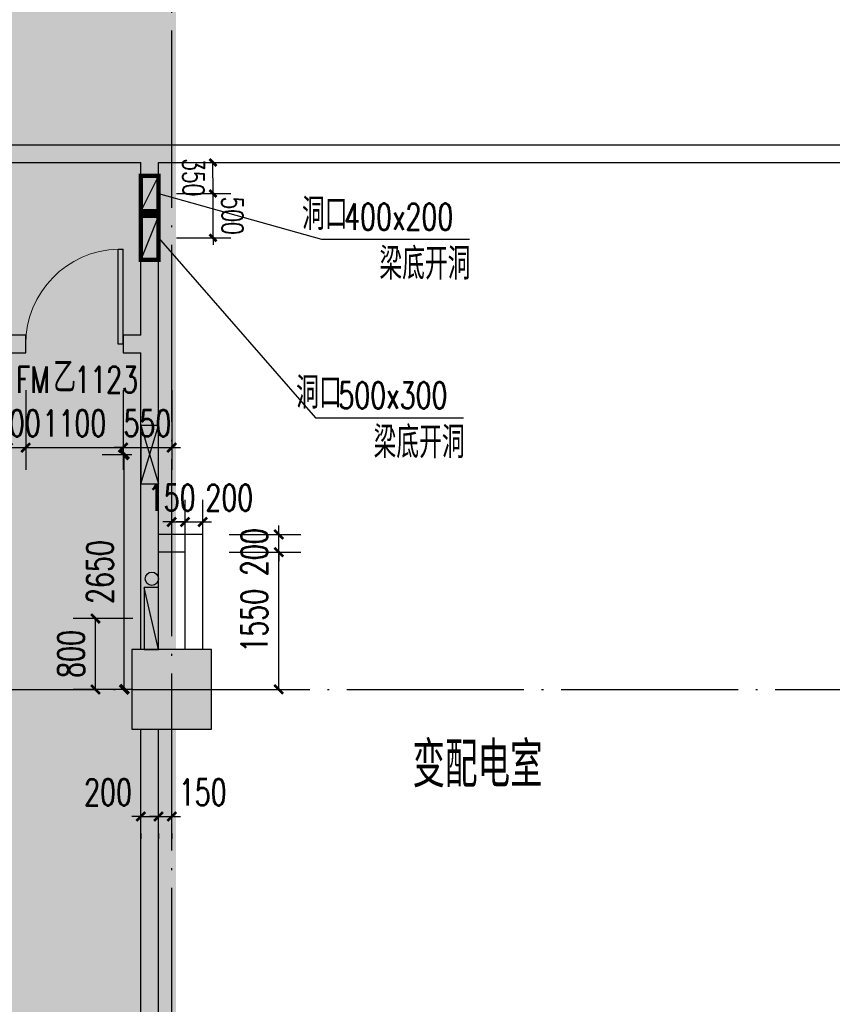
# Model space of a CAD drawing. Extents: x 797781 to 1255204, y 21234 to 1024248.
# Tile 159 of 256: x 961990 to 971173, y 184323 to 195443. Entities that reach past the tile are written whole.
import ezdxf

# ---------------------------------------------------------------- set-up
doc = ezdxf.new("R2010")
doc.units = 0
doc.header["$LTSCALE"] = 1000
doc.header["$MEASUREMENT"] = 0
doc.linetypes.add('230303生产综合楼-平面图_t8$0$DOTE', pattern=[2.42, 2, -0.2, 0.02, -0.2])
doc.linetypes.add('230303生产综合楼-平面图_t8$0$建筑底图$0$DASH', pattern=[0.35, 0.25, -0.1])
for name, color, linetype in [('00泄压阀', 2, 'Continuous'), ('230303生产综合楼-平面图_t8$0$COLUMN', 40, 'Continuous'), ('230303生产综合楼-平面图_t8$0$DOOR_FIRE', 4, 'Continuous'), ('230303生产综合楼-平面图_t8$0$DOOR_FIRE_TEXT', 7, 'Continuous'), ('230303生产综合楼-平面图_t8$0$DOTE', 1, '230303生产综合楼-平面图_t8$0$DOTE'), ('230303生产综合楼-平面图_t8$0$PUB_DIM', 3, 'Continuous'), ('230303生产综合楼-平面图_t8$0$PUB_TEXT', 7, 'Continuous'), ('230303生产综合楼-平面图_t8$0$WALL', 40, 'Continuous'), ('A泄压阀', 2, 'Continuous'), ('DIM_LEAD', 3, 'Continuous'), ('EQUIP_消火栓', 7, 'Continuous'), ('PUB_DIM', 3, 'Continuous'), ('PUB_HATCH', 8, 'Continuous'), ('PUB_TEXT', 7, 'Continuous'), ('VPIPE-消防', 1, 'Continuous'), ('电气洞口', 6, 'Continuous')]:
    doc.layers.add(name, color=color, linetype=linetype)
doc.styles.add('230303生产综合楼-平面图_t8$0$_TCH_DIM', font='SIMPLEX', dxfattribs={"bigfont": 'GBCBIG'})
doc.styles.add('230303生产综合楼-平面图_T8$0$_TCH_DIM_T3', font='SIMPLEX', dxfattribs={"width": 0.705882, "bigfont": 'GBCBIG'})
doc.styles.add('230303生产综合楼-平面图_t8$0$_TCH_WINDOW', font='SIMPLEX', dxfattribs={"height": 3.5, "bigfont": 'GBCBIG'})
doc.styles.add('_TCH_DIM', font='SIMPLEX', dxfattribs={"bigfont": 'GBCBIG'})
doc.styles.add('_TCH_DIM_T3', font='SIMPLEX', dxfattribs={"width": 0.705882, "bigfont": 'GBCBIG'})
doc.dimstyles.new('230303生产综合楼-平面图_T8$0$_TCH_ARCH&&100', dxfattribs={"dimtxt": 297.5, "dimasz": 100, "dimexe": 250, "dimexo": 300, "dimgap": 126.25, "dimtad": 1, "dimdec": 0, "dimzin": 0, "dimdsep": 46, "dimtxsty": '230303生产综合楼-平面图_T8$0$_TCH_DIM_T3', "dimblk": '230303生产综合楼-平面图_t8$0$_ArchTick', "dimcen": 0.09, "dimclrt": 7, "dimazin": 2, "dimtfac": 1, "dimtdec": 0, "dimtix": 1, "dimtmove": 2, "dimatfit": 3, "dimfxl": 1, "dimtolj": 1, "dimtzin": 0, "dimarcsym": 0})
doc.dimstyles.new('_TCH_ARCH&&100', dxfattribs={"dimtxt": 297.5, "dimasz": 100, "dimexe": 250, "dimexo": 300, "dimgap": 126.25, "dimtad": 1, "dimdec": 0, "dimzin": 0, "dimdsep": 46, "dimtxsty": '_TCH_DIM_T3', "dimblk": 'ARCHTICK', "dimcen": 0.09, "dimclrt": 7, "dimazin": 2, "dimtfac": 1, "dimtdec": 0, "dimtix": 1, "dimtmove": 2, "dimatfit": 3, "dimfxl": 1, "dimtolj": 1, "dimtzin": 0, "dimarcsym": 0})
doc.dimstyles.new('_TCH_ARCH&&80', dxfattribs={"dimtxt": 238, "dimasz": 80, "dimexe": 200, "dimexo": 240, "dimgap": 101, "dimtad": 1, "dimdec": 0, "dimzin": 0, "dimdsep": 46, "dimtxsty": '_TCH_DIM_T3', "dimblk": 'ARCHTICK', "dimcen": 0.09, "dimclrt": 7, "dimazin": 2, "dimtfac": 1, "dimtdec": 0, "dimtix": 1, "dimtmove": 2, "dimatfit": 3, "dimfxl": 1, "dimtolj": 1, "dimtzin": 0, "dimarcsym": 0})

# ---------------------------------------------------------------- blocks, each defined once
blk = doc.blocks.new('_ArchTick')
at = {"color": 0, "linetype": 'ByBlock', "const_width": 0.4}
blk.add_lwpolyline([(-0.5, -0.5), (0.5, 0.5)], dxfattribs=at)
blk = doc.blocks.new('*D6755')
at = {"layer": 'Defpoints', "color": 0, "transparency": 16777216}
for p in [(1134638, 284471), (1135290, 284472), (1134638, 284122)]:
    blk.add_point(p, dxfattribs=at)
at = {"layer": 'PUB_DIM', "color": 0, "lineweight": -2, "transparency": 16777216}
for p, q in [((1134878, 284472), (1135490, 284472)), ((1135291, 284122), (1135290, 284472)), ((1134878, 284122), (1135491, 284122))]:
    blk.add_line(p, q, dxfattribs=at)
at = {"layer": 'PUB_DIM', "color": 0, "lineweight": -2, "transparency": 16777216, "xscale": 80, "yscale": 80, "zscale": 80}
for p, rotation in [((1135290, 284472), 90.00355819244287), ((1135291, 284122), 270.0035581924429)]:
    blk.add_blockref('_ArchTick', p, dxfattribs=dict(at, rotation=rotation))
at = {"layer": 'PUB_DIM', "color": 7, "transparency": 16777216, "insert": (1135070, 284305), "char_height": 238, "attachment_point": 5, "rotation": 270.0036, "style": '_TCH_DIM_T3'}
blk.add_mtext('\\A1;350', dxfattribs=at)
blk = doc.blocks.new('*D6756')
at = {"layer": 'Defpoints', "color": 0, "transparency": 16777216}
for p in [(1134638, 284122), (1135291, 284122), (1134638, 283622)]:
    blk.add_point(p, dxfattribs=at)
at = {"layer": 'PUB_DIM', "color": 0, "lineweight": -2, "transparency": 16777216}
for p, q in [((1134878, 284122), (1135491, 284122)), ((1135291, 284122), (1135291, 284202)), ((1135291, 283622), (1135291, 284122)), ((1134878, 283622), (1135491, 283622)), ((1135291, 283622), (1135291, 283542))]:
    blk.add_line(p, q, dxfattribs=at)
at = {"layer": 'PUB_DIM', "color": 0, "lineweight": -2, "transparency": 16777216, "xscale": 80, "yscale": 80, "zscale": 80}
for p, rotation in [((1135291, 284122), 270.0035581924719), ((1135291, 283622), 90.00355819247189)]:
    blk.add_blockref('_ArchTick', p, dxfattribs=dict(at, rotation=rotation))
at = {"layer": 'PUB_DIM', "color": 7, "transparency": 16777216, "insert": (1135511, 283872), "char_height": 238, "attachment_point": 5, "rotation": 270.0036, "style": '_TCH_DIM_T3'}
blk.add_mtext('\\A1;500', dxfattribs=at)
blk = doc.blocks.new('A$C364970EA')
at = {"layer": '00泄压阀', "color": 2}
for p, q in [((-659.5, 0), (0, 200)), ((0, 0), (-659.5, 200))]:
    blk.add_line(p, q, dxfattribs=at)
blk.add_lwpolyline([(-659.5, 0), (0, 0), (0, 200), (-659.5, 200)], close=True, dxfattribs=at)
blk = doc.blocks.new('泄压阀')
at = {"layer": 'A泄压阀', "color": 2, "rotation": 180}
blk.add_blockref('A$C364970EA', (-320, 100), dxfattribs=at)
blk = doc.blocks.new('*D6565')
at = {"layer": 'Defpoints', "color": 0, "transparency": 16777216}
for p in [(1140377, 192421), (1140764, 192421), (1140764, 189771)]:
    blk.add_point(p, dxfattribs=at)
at = {"layer": 'PUB_DIM', "color": 0, "lineweight": -2, "transparency": 16777216}
for p, q in [((1140464, 192421), (1140127, 192421)), ((1140377, 189771), (1140377, 192421)), ((1140464, 189771), (1140127, 189771))]:
    blk.add_line(p, q, dxfattribs=at)
at = {"layer": 'PUB_DIM', "color": 0, "lineweight": -2, "transparency": 16777216, "xscale": 100, "yscale": 100, "zscale": 100}
for p, rotation in [((1140377, 192421), 90), ((1140377, 189771), 270)]:
    blk.add_blockref('_ArchTick', p, dxfattribs=dict(at, rotation=rotation))
at = {"layer": 'PUB_DIM', "color": 7, "transparency": 16777216, "insert": (1140102, 191096), "char_height": 297.5, "attachment_point": 5, "rotation": 90, "style": '_TCH_DIM_T3'}
blk.add_mtext('\\A1;2650', dxfattribs=at)
blk = doc.blocks.new('230303生产综合楼-平面图_t8$0$_ArchTick')
at = {"color": 0, "linetype": 'ByBlock', "const_width": 0.3}
blk.add_lwpolyline([(-0.5, -0.5), (0.5, 0.5)], dxfattribs=at)
blk = doc.blocks.new('*D6290')
at = {"layer": '230303生产综合楼-平面图_t8$0$PUB_DIM', "color": 0, "lineweight": -2, "transparency": 16777216}
for p, q in [((1184350, -23511), (1183676, -23511)), ((1183926, -24311), (1183926, -23511)), ((1184350, -24311), (1183676, -24311))]:
    blk.add_line(p, q, dxfattribs=at)
at = {"layer": 'Defpoints', "color": 0, "transparency": 16777216}
for p in [(1183926, -23511), (1184650, -23511), (1184650, -24311)]:
    blk.add_point(p, dxfattribs=at)
at = {"layer": '230303生产综合楼-平面图_t8$0$PUB_DIM', "color": 0, "lineweight": -2, "transparency": 16777216, "xscale": 100, "yscale": 100, "zscale": 100}
for p, rotation in [((1183926, -23511), 90), ((1183926, -24311), 270)]:
    blk.add_blockref('230303生产综合楼-平面图_t8$0$_ArchTick', p, dxfattribs=dict(at, rotation=rotation))
at = {"layer": '230303生产综合楼-平面图_t8$0$PUB_DIM', "color": 7, "transparency": 16777216, "insert": (1183651, -23911), "char_height": 297.5, "attachment_point": 5, "rotation": 90, "style": '230303生产综合楼-平面图_T8$0$_TCH_DIM_T3'}
blk.add_mtext('\\A1;800', dxfattribs=at)
blk = doc.blocks.new('$TwtSys$00000434')
for p, q in [((-0.5, 0.5), (-0.5, -0.5)), ((-0.5, -0.5), (0.5, 0.5)), ((0.5, 0.5), (-0.5, 0.5)), ((0.5, -0.5), (0.5, 0.5)), ((-0.5, -0.5), (0.5, -0.5))]:
    blk.add_line(p, q)
blk.add_solid([(0.5, -0.5), (0.5, 0.5), (-0.5, -0.5)])
blk = doc.blocks.new('*D1161')
at = {"layer": '230303生产综合楼-平面图_t8$0$PUB_DIM', "color": 0, "lineweight": -2, "transparency": 16777216}
for p, q in [((963708, 189367), (963708, 190020)), ((963858, 189367), (963858, 190020)), ((963708, 189770), (963608, 189770)), ((963708, 189770), (963858, 189770)), ((963858, 189770), (963958, 189770))]:
    blk.add_line(p, q, dxfattribs=at)
at = {"layer": 'Defpoints', "color": 0, "transparency": 16777216}
for p in [(963858, 189770), (963708, 189067), (963858, 189067)]:
    blk.add_point(p, dxfattribs=at)
at = {"layer": '230303生产综合楼-平面图_t8$0$PUB_DIM', "color": 0, "lineweight": -2, "transparency": 16777216, "xscale": 100, "yscale": 100, "zscale": 100}
blk.add_blockref('230303生产综合楼-平面图_t8$0$_ArchTick', (963708, 189770), dxfattribs=at)
at = {"layer": '230303生产综合楼-平面图_t8$0$PUB_DIM', "color": 0, "lineweight": -2, "transparency": 16777216, "xscale": 100, "yscale": 100, "zscale": 100, "rotation": 180}
blk.add_blockref('230303生产综合楼-平面图_t8$0$_ArchTick', (963858, 189770), dxfattribs=at)
at = {"layer": '230303生产综合楼-平面图_t8$0$PUB_DIM', "color": 7, "transparency": 16777216, "insert": (963708, 190045), "char_height": 297.5, "attachment_point": 5, "style": '230303生产综合楼-平面图_T8$0$_TCH_DIM_T3'}
blk.add_mtext('\\A1;150', dxfattribs=at)
blk = doc.blocks.new('*D1162')
at = {"layer": '230303生产综合楼-平面图_t8$0$PUB_DIM', "color": 0, "lineweight": -2, "transparency": 16777216}
for p, q in [((963858, 189367), (963858, 190020)), ((964058, 189367), (964058, 190020)), ((963858, 189770), (963758, 189770)), ((963858, 189770), (964058, 189770)), ((964058, 189770), (964158, 189770))]:
    blk.add_line(p, q, dxfattribs=at)
at = {"layer": 'Defpoints', "color": 0, "transparency": 16777216}
for p in [(964058, 189770), (963858, 189067), (964058, 189067)]:
    blk.add_point(p, dxfattribs=at)
at = {"layer": '230303生产综合楼-平面图_t8$0$PUB_DIM', "color": 0, "lineweight": -2, "transparency": 16777216, "xscale": 100, "yscale": 100, "zscale": 100}
blk.add_blockref('230303生产综合楼-平面图_t8$0$_ArchTick', (963858, 189770), dxfattribs=at)
at = {"layer": '230303生产综合楼-平面图_t8$0$PUB_DIM', "color": 0, "lineweight": -2, "transparency": 16777216, "xscale": 100, "yscale": 100, "zscale": 100, "rotation": 180}
blk.add_blockref('230303生产综合楼-平面图_t8$0$_ArchTick', (964058, 189770), dxfattribs=at)
at = {"layer": '230303生产综合楼-平面图_t8$0$PUB_DIM', "color": 7, "transparency": 16777216, "insert": (964358, 190045), "char_height": 297.5, "attachment_point": 5, "style": '230303生产综合楼-平面图_T8$0$_TCH_DIM_T3'}
blk.add_mtext('\\A1;200', dxfattribs=at)
blk = doc.blocks.new('*D1163')
at = {"layer": '230303生产综合楼-平面图_t8$0$PUB_DIM', "color": 0, "lineweight": -2, "transparency": 16777216}
for p, q in [((964917, 189629), (964917, 189729)), ((964358, 189629), (965167, 189629)), ((964917, 189429), (964917, 189629)), ((964358, 189429), (965167, 189429)), ((964917, 189429), (964917, 189329))]:
    blk.add_line(p, q, dxfattribs=at)
at = {"layer": 'Defpoints', "color": 0, "transparency": 16777216}
for p in [(964058, 189629), (964917, 189629), (964058, 189429)]:
    blk.add_point(p, dxfattribs=at)
at = {"layer": '230303生产综合楼-平面图_t8$0$PUB_DIM', "color": 0, "lineweight": -2, "transparency": 16777216, "xscale": 100, "yscale": 100, "zscale": 100}
for p, rotation in [((964917, 189629), 270), ((964917, 189429), 90)]:
    blk.add_blockref('230303生产综合楼-平面图_t8$0$_ArchTick', p, dxfattribs=dict(at, rotation=rotation))
at = {"layer": '230303生产综合楼-平面图_t8$0$PUB_DIM', "color": 7, "transparency": 16777216, "insert": (964642, 189429), "char_height": 297.5, "attachment_point": 5, "rotation": 90, "style": '230303生产综合楼-平面图_T8$0$_TCH_DIM_T3'}
blk.add_mtext('\\A1;200', dxfattribs=at)
blk = doc.blocks.new('*D1164')
at = {"layer": '230303生产综合楼-平面图_t8$0$PUB_DIM', "color": 0, "lineweight": -2, "transparency": 16777216}
for p, q in [((964358, 189429), (965167, 189429)), ((964917, 187879), (964917, 189429)), ((964358, 187879), (965167, 187879))]:
    blk.add_line(p, q, dxfattribs=at)
at = {"layer": 'Defpoints', "color": 0, "transparency": 16777216}
for p in [(964058, 189429), (964917, 189429), (964058, 187879)]:
    blk.add_point(p, dxfattribs=at)
at = {"layer": '230303生产综合楼-平面图_t8$0$PUB_DIM', "color": 0, "lineweight": -2, "transparency": 16777216, "xscale": 100, "yscale": 100, "zscale": 100}
for p, rotation in [((964917, 189429), 90), ((964917, 187879), 270)]:
    blk.add_blockref('230303生产综合楼-平面图_t8$0$_ArchTick', p, dxfattribs=dict(at, rotation=rotation))
at = {"layer": '230303生产综合楼-平面图_t8$0$PUB_DIM', "color": 7, "transparency": 16777216, "insert": (964642, 188654), "char_height": 297.5, "attachment_point": 5, "rotation": 90, "style": '230303生产综合楼-平面图_T8$0$_TCH_DIM_T3'}
blk.add_mtext('\\A1;1550', dxfattribs=at)
blk = doc.blocks.new('*D1243')
at = {"layer": '230303生产综合楼-平面图_t8$0$PUB_DIM', "color": 0, "lineweight": -2, "transparency": 16777216}
for p, q in [((963558, 186443), (963458, 186443)), ((963558, 186443), (963708, 186443)), ((963708, 186443), (963808, 186443)), ((963558, 186253), (963558, 186193)), ((963708, 186253), (963708, 186193))]:
    blk.add_line(p, q, dxfattribs=at)
at = {"layer": 'Defpoints', "color": 0, "transparency": 16777216}
for p in [(963558, 186553), (963708, 186553), (963708, 186443)]:
    blk.add_point(p, dxfattribs=at)
at = {"layer": '230303生产综合楼-平面图_t8$0$PUB_DIM', "color": 0, "lineweight": -2, "transparency": 16777216, "xscale": 100, "yscale": 100, "zscale": 100}
blk.add_blockref('230303生产综合楼-平面图_t8$0$_ArchTick', (963558, 186443), dxfattribs=at)
at = {"layer": '230303生产综合楼-平面图_t8$0$PUB_DIM', "color": 0, "lineweight": -2, "transparency": 16777216, "xscale": 100, "yscale": 100, "zscale": 100, "rotation": 180}
blk.add_blockref('230303生产综合楼-平面图_t8$0$_ArchTick', (963708, 186443), dxfattribs=at)
at = {"layer": '230303生产综合楼-平面图_t8$0$PUB_DIM', "color": 7, "transparency": 16777216, "insert": (964058, 186718), "char_height": 297.5, "attachment_point": 5, "style": '230303生产综合楼-平面图_T8$0$_TCH_DIM_T3'}
blk.add_mtext('\\A1;150', dxfattribs=at)
blk = doc.blocks.new('*D1244')
at = {"layer": '230303生产综合楼-平面图_t8$0$PUB_DIM', "color": 0, "lineweight": -2, "transparency": 16777216}
for p, q in [((963358, 186443), (963258, 186443)), ((963358, 186443), (963558, 186443)), ((963558, 186443), (963658, 186443)), ((963358, 186253), (963358, 186193)), ((963558, 186253), (963558, 186193))]:
    blk.add_line(p, q, dxfattribs=at)
at = {"layer": 'Defpoints', "color": 0, "transparency": 16777216}
for p in [(963358, 186553), (963558, 186553), (963558, 186443)]:
    blk.add_point(p, dxfattribs=at)
at = {"layer": '230303生产综合楼-平面图_t8$0$PUB_DIM', "color": 0, "lineweight": -2, "transparency": 16777216, "xscale": 100, "yscale": 100, "zscale": 100}
blk.add_blockref('230303生产综合楼-平面图_t8$0$_ArchTick', (963358, 186443), dxfattribs=at)
at = {"layer": '230303生产综合楼-平面图_t8$0$PUB_DIM', "color": 0, "lineweight": -2, "transparency": 16777216, "xscale": 100, "yscale": 100, "zscale": 100, "rotation": 180}
blk.add_blockref('230303生产综合楼-平面图_t8$0$_ArchTick', (963558, 186443), dxfattribs=at)
at = {"layer": '230303生产综合楼-平面图_t8$0$PUB_DIM', "color": 7, "transparency": 16777216, "insert": (962988, 186718), "char_height": 297.5, "attachment_point": 5, "style": '230303生产综合楼-平面图_T8$0$_TCH_DIM_T3'}
blk.add_mtext('\\A1;200', dxfattribs=at)
blk = doc.blocks.new('*D1248')
at = {"layer": '230303生产综合楼-平面图_t8$0$PUB_DIM', "color": 0, "lineweight": -2, "transparency": 16777216}
for p, q in [((961858, 191258), (961858, 190360)), ((962058, 191258), (962058, 190360)), ((961858, 190610), (961758, 190610)), ((961858, 190610), (962058, 190610)), ((962058, 190610), (962158, 190610))]:
    blk.add_line(p, q, dxfattribs=at)
at = {"layer": 'Defpoints', "color": 0, "transparency": 16777216}
for p in [(961858, 191558), (962058, 191558), (962058, 190610)]:
    blk.add_point(p, dxfattribs=at)
at = {"layer": '230303生产综合楼-平面图_t8$0$PUB_DIM', "color": 0, "lineweight": -2, "transparency": 16777216, "xscale": 100, "yscale": 100, "zscale": 100}
blk.add_blockref('230303生产综合楼-平面图_t8$0$_ArchTick', (961858, 190610), dxfattribs=at)
at = {"layer": '230303生产综合楼-平面图_t8$0$PUB_DIM', "color": 0, "lineweight": -2, "transparency": 16777216, "xscale": 100, "yscale": 100, "zscale": 100, "rotation": 180}
blk.add_blockref('230303生产综合楼-平面图_t8$0$_ArchTick', (962058, 190610), dxfattribs=at)
at = {"layer": '230303生产综合楼-平面图_t8$0$PUB_DIM', "color": 7, "transparency": 16777216, "insert": (961958, 190885), "char_height": 297.5, "attachment_point": 5, "style": '230303生产综合楼-平面图_T8$0$_TCH_DIM_T3'}
blk.add_mtext('\\A1;200', dxfattribs=at)
blk = doc.blocks.new('*D1249')
at = {"layer": '230303生产综合楼-平面图_t8$0$PUB_DIM', "color": 0, "lineweight": -2, "transparency": 16777216}
for p, q in [((962058, 191258), (962058, 190360)), ((963158, 191258), (963158, 190360)), ((962058, 190610), (963158, 190610))]:
    blk.add_line(p, q, dxfattribs=at)
at = {"layer": 'Defpoints', "color": 0, "transparency": 16777216}
for p in [(962058, 191558), (963158, 191558), (963158, 190610)]:
    blk.add_point(p, dxfattribs=at)
at = {"layer": '230303生产综合楼-平面图_t8$0$PUB_DIM', "color": 0, "lineweight": -2, "transparency": 16777216, "xscale": 100, "yscale": 100, "zscale": 100, "rotation": 180}
blk.add_blockref('230303生产综合楼-平面图_t8$0$_ArchTick', (962058, 190610), dxfattribs=at)
at = {"layer": '230303生产综合楼-平面图_t8$0$PUB_DIM', "color": 0, "lineweight": -2, "transparency": 16777216, "xscale": 100, "yscale": 100, "zscale": 100}
blk.add_blockref('230303生产综合楼-平面图_t8$0$_ArchTick', (963158, 190610), dxfattribs=at)
at = {"layer": '230303生产综合楼-平面图_t8$0$PUB_DIM', "color": 7, "transparency": 16777216, "insert": (962608, 190885), "char_height": 297.5, "attachment_point": 5, "style": '230303生产综合楼-平面图_T8$0$_TCH_DIM_T3'}
blk.add_mtext('\\A1;1100', dxfattribs=at)
blk = doc.blocks.new('*D1250')
at = {"layer": '230303生产综合楼-平面图_t8$0$PUB_DIM', "color": 0, "lineweight": -2, "transparency": 16777216}
for p, q in [((963158, 191258), (963158, 190360)), ((963708, 191258), (963708, 190360)), ((963158, 190610), (963058, 190610)), ((963158, 190610), (963708, 190610)), ((963708, 190610), (963808, 190610))]:
    blk.add_line(p, q, dxfattribs=at)
at = {"layer": 'Defpoints', "color": 0, "transparency": 16777216}
for p in [(963158, 191558), (963708, 191558), (963708, 190610)]:
    blk.add_point(p, dxfattribs=at)
at = {"layer": '230303生产综合楼-平面图_t8$0$PUB_DIM', "color": 0, "lineweight": -2, "transparency": 16777216, "xscale": 100, "yscale": 100, "zscale": 100}
blk.add_blockref('230303生产综合楼-平面图_t8$0$_ArchTick', (963158, 190610), dxfattribs=at)
at = {"layer": '230303生产综合楼-平面图_t8$0$PUB_DIM', "color": 0, "lineweight": -2, "transparency": 16777216, "xscale": 100, "yscale": 100, "zscale": 100, "rotation": 180}
blk.add_blockref('230303生产综合楼-平面图_t8$0$_ArchTick', (963708, 190610), dxfattribs=at)
at = {"layer": '230303生产综合楼-平面图_t8$0$PUB_DIM', "color": 7, "transparency": 16777216, "insert": (963433, 190885), "char_height": 297.5, "attachment_point": 5, "style": '230303生产综合楼-平面图_T8$0$_TCH_DIM_T3'}
blk.add_mtext('\\A1;550', dxfattribs=at)
blk = doc.blocks.new('230303生产综合楼-平面图_t8$0$$DorLib2D$00000001')
for p, q in [((0.45, 0.975), (0.5, 0.975)), ((0.45, 0), (0.45, 0.975)), ((0.5, 0), (0.5, 0.975)), ((0.5, 0), (0.45, 0))]:
    blk.add_line(p, q)
at = {"lineweight": 13}
blk.add_arc((0.475, 0), 0.975, 91.4693, 180, dxfattribs=at)
blk = doc.blocks.new('_FZH')
blk.add_lwpolyline([(-0.5, -0.5), (0.5, -0.5), (0.5, 0.5), (-0.5, 0.5)], close=True)
at = {"layer": 'PUB_HATCH'}
blk.add_solid([(-0.5, -0.5), (0.5, -0.5), (-0.5, 0.5), (0.5, 0.5)], dxfattribs=at)
blk = doc.blocks.new('1FQD')
at = {"layer": 'DIM_LEAD'}
for p, q in [((1134674.3, 284121.6), (1136515.7, 283605.7)), ((1134674.3, 284121.6), (1136515.7, 283605.7)), ((1134674.3, 284121.6), (1136515.7, 283605.7)), ((1134674.3, 284121.6), (1136515.7, 283605.7)), ((1134674.3, 283621.7), (1136449.7, 281588.3)), ((1134674.3, 283621.7), (1136449.7, 281588.3)), ((1134674.3, 283621.7), (1136449.7, 281588.3)), ((1134674.3, 283621.7), (1136449.7, 281588.3)), ((1136515.7, 283605.7), (1138188, 283605.7)), ((1136449.7, 281588.3), (1138122, 281588.3))]:
    blk.add_line(p, q, dxfattribs=at)
at = {"layer": '电气洞口', "color": 6, "lineweight": -2}
for p, q in [((1134674.3, 284321.6), (1134474.3, 283921.6)), ((1134674.3, 283871.6), (1134474.3, 283371.6))]:
    blk.add_line(p, q, dxfattribs=at)
at = {"layer": '电气洞口', "color": 6, "lineweight": -2, "const_width": 50}
for points in [[(1134474.3, 283921.6), (1134674.3, 283921.6), (1134674.3, 284321.6), (1134474.3, 284321.6)], [(1134474.3, 283371.6), (1134674.3, 283371.6), (1134674.3, 283871.6), (1134474.3, 283871.6)]]:
    blk.add_lwpolyline(points, close=True, dxfattribs=at)
at = {"layer": 'PUB_TEXT', "style": '_TCH_DIM'}
for s, p in [('洞口', (1136296.4, 283710.7)), ('梁底开洞', (1137170.8, 283150.7)), ('洞口', (1136230.4, 281693.3)), ('梁底开洞', (1137104.8, 281133.3))]:
    blk.add_text(s, height=357.45, dxfattribs=at).set_placement(p)
at = {"layer": 'PUB_TEXT', "style": '_TCH_DIM', "width": 0.705882}
for s, p in [('400x200', (1136773, 283710.7)), ('500x300', (1136707, 281693.3))]:
    blk.add_text(s, height=297.5, dxfattribs=at).set_placement(p)
at = {"layer": 'PUB_DIM'}
dim = blk.add_linear_dim(base=(1135290.5, 284471.5), p1=(1134637.6, 284121.6), p2=(1134637.5, 284471.5), angle=90.00356, dimstyle='_TCH_ARCH&&80', dxfattribs=at)
dim.commit()
dim.dimension.update_dxf_attribs({"geometry": '*D6755', "text_midpoint": (1135070.5, 284305.5), "dimtype": 161})
dim = blk.add_aligned_dim(p1=(1134637.6, 283621.6), p2=(1134637.6, 284121.6), distance=-653, dimstyle='_TCH_ARCH&&80', dxfattribs=at)
dim.commit()
dim.dimension.update_dxf_attribs({"geometry": '*D6756', "text_midpoint": (1135510.5, 283871.6)})
blk = doc.blocks.new('1FXYF')
at = {"layer": 'A泄压阀', "rotation": 90}
blk.add_blockref('泄压阀', (1140663.8, 192411.1), dxfattribs=at)
at = {"layer": 'PUB_DIM'}
dim = blk.add_aligned_dim(p1=(1140763.8, 189770.9), p2=(1140763.8, 192420.9), distance=387.3, dimstyle='_TCH_ARCH&&100', dxfattribs=at)
dim.commit()
dim.dimension.update_dxf_attribs({"geometry": '*D6565', "text_midpoint": (1140101.5, 191095.9)})
blk = doc.blocks.new('230303生产综合楼-平面图_t8$0$1-XHS')
at = {"layer": 'VPIPE-消防'}
blk.add_circle((1184563.4, -23060.7), 75, dxfattribs=at)
at = {"layer": 'EQUIP_消火栓', "xscale": 700, "yscale": 160, "zscale": 700, "rotation": 89.99999999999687}
blk.add_blockref('$TwtSys$00000434', (1184558.1, -23510.7), dxfattribs=at)
at = {"layer": '230303生产综合楼-平面图_t8$0$PUB_DIM'}
dim = blk.add_aligned_dim(p1=(1184650.5, -24310.7), p2=(1184650.5, -23510.8), distance=724.2, dimstyle='230303生产综合楼-平面图_T8$0$_TCH_ARCH&&100', dxfattribs=at)
dim.commit()
dim.dimension.update_dxf_attribs({"geometry": '*D6290', "text_midpoint": (1183651.3, -23910.8)})

msp = doc.modelspace()

# ---------------------------------------------------------------- hatches: boundary and pattern name
at = {"layer": 'PUB_HATCH'}
h = msp.add_hatch(dxfattribs=at)
h.set_pattern_fill('DOTS', color=256, scale=150)
h.set_pattern_definition([(0, (0, 0), (119.0625, 238.125), [0, -238.125])])
h.paths.add_polyline_path([(955308, 181229.2), (963708, 181229.2), (963707.4, 204679.2), (955307.4, 204679.2)])

# ---------------------------------------------------------------- linework, layer by layer
at = {"color": 2, "linetype": '230303生产综合楼-平面图_t8$0$建筑底图$0$DASH', "const_width": 100}
msp.add_lwpolyline([(955308, 181229.2), (963708, 181229.2), (963707.4, 204679.2), (955307.4, 204679.2)], close=True, dxfattribs=at)
at = {"layer": '230303生产综合楼-平面图_t8$0$DOTE'}
for p, q in [((963708, 176379.2), (963708, 207979.2)), ((895508, 187879.2), (989908, 187879.2))]:
    msp.add_line(p, q, dxfattribs=at)
at = {"layer": '230303生产综合楼-平面图_t8$0$WALL'}
for p, q in [((957408, 194029.2), (963458, 194029.2)), ((963458, 194029.2), (963608, 194029.2)), ((963608, 194029.2), (963608, 194029.2)), ((963608, 194029.2), (963808, 194029.2)), ((963808, 194029.2), (963808, 194029.2)), ((963808, 194029.2), (972208, 194029.2)), ((957408, 193829.2), (963358, 193829.2)), ((963358, 191879.2), (963358, 193829.2)), ((963558, 191779.2), (963558, 193829.2)), ((963558, 193829.2), (963708, 193829.2)), ((963708, 193829.2), (972008, 193829.2)), ((962058, 191879.2), (961858, 191879.2)), ((962058, 191679.2), (962058, 191879.2)), ((963358, 191879.2), (963158, 191879.2)), ((963158, 191879.2), (963158, 191679.2)), ((963558, 188329.2), (963558, 191779.2)), ((961658, 191679.2), (962058, 191679.2)), ((963158, 191679.2), (963358, 191679.2)), ((963358, 188329.2), (963358, 191679.2)), ((963958, 189629.2), (963558, 189629.2)), ((963558, 189429.2), (963558, 189629.2)), ((964058, 189629.2), (963958, 189629.2)), ((964058, 189429.2), (964058, 189629.2)), ((963858, 189429.2), (963558, 189429.2)), ((963858, 188329.2), (963858, 189429.2)), ((964058, 189429.2), (964058, 189429.2)), ((964058, 188329.2), (964058, 189429.2)), ((963358, 181929.2), (963358, 187429.2)), ((963558, 181929.2), (963558, 187429.2))]:
    msp.add_line(p, q, dxfattribs=at)

# ---------------------------------------------------------------- block references
for name, p in [('230303生产综合楼-平面图_t8$0$1-XHS', (-221080.1, 212189.9)), ('1FXYF', (-177205.8, -1891.7)), ('1FQD', (-171116.3, -90642.4))]:
    msp.add_blockref(name, p)
at = {"layer": '230303生产综合楼-平面图_t8$0$COLUMN', "xscale": 900, "yscale": 900, "zscale": 900, "rotation": 270}
msp.add_blockref('_FZH', (963708, 187879.2), dxfattribs=at)
at = {"layer": '230303生产综合楼-平面图_t8$0$DOOR_FIRE', "xscale": 1100, "yscale": 1100, "zscale": 200}
msp.add_blockref('230303生产综合楼-平面图_t8$0$$DorLib2D$00000001', (962608, 191779.2), dxfattribs=at)

# ---------------------------------------------------------------- texts
at = {"layer": '230303生产综合楼-平面图_t8$0$DOOR_FIRE_TEXT', "style": '230303生产综合楼-平面图_t8$0$_TCH_WINDOW'}
msp.add_text('乙', height=357.4, dxfattribs=at).set_placement((962368.9, 191229.2))
at = {"layer": '230303生产综合楼-平面图_t8$0$DOOR_FIRE_TEXT', "style": '230303生产综合楼-平面图_t8$0$_TCH_WINDOW', "width": 0.705882}
for s, p in [('FM', (961948.9, 191229.2)), ('1123', (962607.2, 191229.2))]:
    msp.add_text(s, height=297.5, dxfattribs=at).set_placement(p)
at = {"layer": '230303生产综合楼-平面图_t8$0$PUB_TEXT', "style": '230303生产综合楼-平面图_t8$0$_TCH_DIM'}
msp.add_text('变配电室', height=510.64, dxfattribs=at).set_placement((966428.3, 186773.6))

# ---------------------------------------------------------------- dimensions: what is measured, and where the dimension line sits
at = {"layer": '230303生产综合楼-平面图_t8$0$PUB_DIM'}
for p1, p2, distance, picture, middle in [((961858, 191558), (962058, 191558), -947.6, '*D1248', (961958, 190885.4)), ((962058, 191558), (963158, 191558), -947.6, '*D1249', (962608, 190885.4)), ((963158, 191558), (963707.8, 191558), -947.6, '*D1250', (963432.9, 190885.4)), ((964058, 187879.2), (964058, 189429.2), -858.7, '*D1164', (964641.7, 188654.2))]:
    dim = msp.add_aligned_dim(p1=p1, p2=p2, distance=distance, dimstyle='230303生产综合楼-平面图_T8$0$_TCH_ARCH&&100', dxfattribs=at)
    dim.commit()
    dim.dimension.update_dxf_attribs({"geometry": picture, "text_midpoint": middle})
for base, p1, p2, angle, picture, middle in [((963858, 189769.6), (963708, 189066.6), (963858, 189066.6), 0, '*D1161', (963707.8, 190044.7)), ((964058, 189769.6), (963858, 189066.6), (964058, 189066.6), 360, '*D1162', (964358, 190044.6)), ((964916.7, 189629.2), (964058, 189429.2), (964058, 189629.2), 90, '*D1163', (964641.7, 189429.2)), ((963558, 186443.2), (963358, 186553.4), (963558, 186553.4), 0, '*D1244', (962988, 186718.2)), ((963708, 186443.2), (963558, 186553.4), (963708, 186553.4), 0, '*D1243', (964058, 186718.2))]:
    dim = msp.add_linear_dim(base=base, p1=p1, p2=p2, angle=angle, dimstyle='230303生产综合楼-平面图_T8$0$_TCH_ARCH&&100', dxfattribs=at)
    dim.commit()
    dim.dimension.update_dxf_attribs({"geometry": picture, "text_midpoint": middle, "dimtype": 161})

doc.saveas('drawing.dxf')
